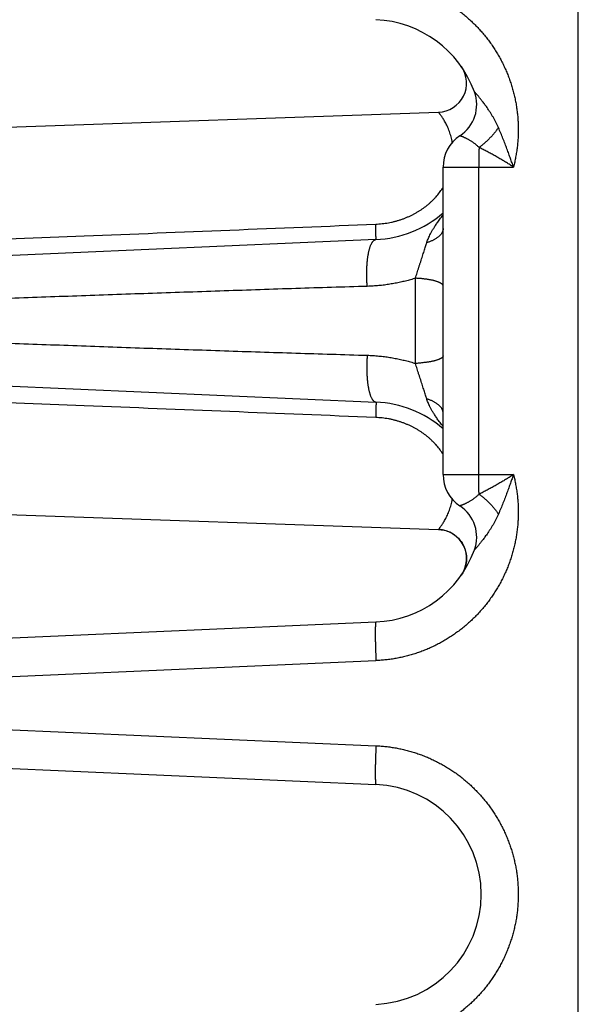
# Model space of a CAD drawing. Header units: inches. Extents: x 0 to 34, y 0 to 22.
# Tile 34 of 152: x 14.3 to 14.9, y 7.9 to 8.9. Entities that reach past the tile are written whole.
import ezdxf

# ---------------------------------------------------------------- set-up
doc = ezdxf.new("R2010")
doc.units = ezdxf.units.IN
doc.header["$LTSCALE"] = 1.87
doc.header["$MEASUREMENT"] = 0
doc.layers.get('0').update_dxf_attribs({"linetype": 'CONTINUOUS'})
doc.layers.add('DIMENSIONS', color=7, linetype='CONTINUOUS')
doc.styles.get("Standard").update_dxf_attribs({"font": 'txt', "width": 0.8})
doc.dimstyles.new('DIMSTYLE_1', dxfattribs={"dimtxt": 0.125, "dimasz": 0.18, "dimexe": 0.18, "dimexo": 0.0625, "dimgap": 0.09, "dimtad": 0, "dimtih": 1, "dimtoh": 1, "dimdec": 3, "dimzin": 4, "dimdsep": 46, "dimtxsty": 'STANDARD', "dimblk": '_FILLED', "dimblk1": '_FILLED', "dimblk2": '_FILLED', "dimcen": 0.09, "dimadec": 0, "dimazin": 0, "dimtp": 0.01, "dimtm": 0.01, "dimtfac": 1, "dimtdec": 3, "dimtofl": 0, "dimtmove": 0, "dimatfit": 3, "dimldrblk": '_FILLED', "dimfxl": 1, "dimtolj": 1, "dimtzin": 4, "dimarcsym": 0})

# ---------------------------------------------------------------- blocks, each defined once
blk = doc.blocks.new('_FILLED')
at = {"color": 0, "linetype": 'BYBLOCK'}
blk.add_solid([(0, 0), (-1, 0.1736), (-1, -0.1736)], dxfattribs=at)
blk = doc.blocks.new('*D4')
at = {"layer": 'DIMENSIONS', "color": 2, "linetype": 'CONTINUOUS'}
for p, q in [((13.7288, 8.3629), (13.7288, 5.7804)), ((24.5185, 6.8922), (24.5185, 5.7804)), ((13.7288, 5.9054), (18.3361, 5.9054)), ((24.5185, 5.9054), (19.9861, 5.9054))]:
    blk.add_line(p, q, dxfattribs=at)
at = {"layer": 'DIMENSIONS', "color": 2, "linetype": 'CONTINUOUS', "xscale": 0.18, "yscale": 0.18, "zscale": 0.18, "rotation": 180}
blk.add_blockref('_FILLED', (13.7288, 5.9054), dxfattribs=at)
at = {"layer": 'DIMENSIONS', "color": 2, "linetype": 'CONTINUOUS', "xscale": 0.18, "yscale": 0.18, "zscale": 0.18}
blk.add_blockref('_FILLED', (24.5185, 5.9054), dxfattribs=at)
at = {"layer": 'DIMENSIONS', "color": 2, "linetype": 'CONTINUOUS', "width": 0.8}
for s, p in [('[', (19.1236, 5.8429)), (']', (19.8236, 5.8429)), ('10.790', (18.3986, 5.8429)), ('274.06', (19.2236, 5.8429))]:
    blk.add_text(s, height=0.125, dxfattribs=at).set_placement(p)

msp = doc.modelspace()

# ---------------------------------------------------------------- linework, layer by layer
at = {"color": 7, "linetype": 'CONTINUOUS'}
for p, q in [((14.8908, 6.8414), (14.8908, 10.3914)), ((14.7703, 8.839), (14.771, 8.8379)), ((13.7578, 8.7574), (14.7467, 8.792)), ((14.7514, 8.4175), (14.7514, 8.7353)), ((14.7514, 8.7353), (14.8241, 8.7353)), ((14.7883, 8.4175), (14.7883, 8.7353)), ((14.6821, 8.6603), (13.8358, 8.6234)), ((13.8358, 8.5295), (14.6821, 8.4925)), ((14.7514, 8.4175), (14.8241, 8.4175)), ((13.7578, 8.3954), (14.7467, 8.3609)), ((14.771, 8.3149), (14.7703, 8.3138)), ((13.8358, 8.2284), (14.6821, 8.2653)), ((13.8864, 8.1906), (14.6821, 8.2254)), ((13.8864, 8.1722), (14.6821, 8.1375)), ((13.8358, 8.1345), (14.6821, 8.0975))]:
    msp.add_line(p, q, dxfattribs=at)
msp.add_lwpolyline([(14.7467, 8.3609), (14.748, 8.3608), (14.7496, 8.3606), (14.7511, 8.3604), (14.7526, 8.3601), (14.7541, 8.3597), (14.7556, 8.3592), (14.757, 8.3587), (14.7584, 8.3581), (14.7598, 8.3574), (14.7611, 8.3566), (14.7624, 8.3558), (14.7637, 8.3549), (14.7649, 8.3539), (14.7661, 8.3529), (14.7672, 8.3518), (14.7682, 8.3507), (14.7692, 8.3495), (14.7701, 8.3483), (14.771, 8.347), (14.7718, 8.3457), (14.7725, 8.3443), (14.7731, 8.3429), (14.7737, 8.3415), (14.7742, 8.34), (14.7747, 8.3385), (14.775, 8.337), (14.7753, 8.3355), (14.7755, 8.334), (14.7756, 8.3324), (14.7757, 8.3309), (14.7756, 8.3294), (14.7755, 8.3278), (14.7753, 8.3263), (14.775, 8.3248), (14.7747, 8.3233), (14.7742, 8.3218), (14.7737, 8.3203), (14.7731, 8.3189), (14.7725, 8.3175), (14.7718, 8.3161), (14.771, 8.3149)], dxfattribs=at)
for centre, radius, start, end in [((14.6771, 8.7739), 0.1137, 20.1643, 87.5), ((14.7457, 8.822), 0.03, 271.9987, 34.7818), ((14.7476, 8.7998), 0.0386, 303.3294, 20.1662), ((14.79, 8.7353), 0.0386, 123.3294, 180), ((14.6771, 8.7739), 0.1137, 272.5, 310.8299), ((14.6771, 8.3789), 0.1137, 49.168, 87.5), ((14.79, 8.4175), 0.0386, 180, 236.6706), ((14.7476, 8.353), 0.0386, 339.8341, 56.6706), ((14.7457, 8.3309), 0.03, 325.2207, 88.002), ((14.6771, 8.3789), 0.1137, 272.5, 339.8358), ((14.6771, 7.9839), 0.1137, 272.5, 87.5)]:
    msp.add_arc(centre, radius, start, end, dxfattribs=at)
for points, knots in [([(14.6821, 8.9275), (14.6838, 8.9274), (14.6873, 8.9272), (14.6925, 8.9267), (14.6978, 8.926), (14.703, 8.9252), (14.7081, 8.9241), (14.7133, 8.9229), (14.7183, 8.9215), (14.7234, 8.92), (14.7284, 8.9182), (14.7333, 8.9163), (14.7381, 8.9143), (14.7429, 8.912), (14.7476, 8.9096), (14.7522, 8.9071), (14.7567, 8.9044), (14.7611, 8.9015), (14.7654, 8.8985), (14.7697, 8.8953), (14.7738, 8.892), (14.7778, 8.8886), (14.7816, 8.885), (14.7854, 8.8813), (14.789, 8.8775), (14.7925, 8.8735), (14.7958, 8.8695), (14.799, 8.8653), (14.8021, 8.861), (14.805, 8.8566), (14.8077, 8.8521), (14.8103, 8.8475), (14.8128, 8.8429), (14.815, 8.8381), (14.8172, 8.8333), (14.8191, 8.8284), (14.8209, 8.8234), (14.8225, 8.8184), (14.8239, 8.8134), (14.8252, 8.8083), (14.8263, 8.8031), (14.8272, 8.7979), (14.8279, 8.7927), (14.8285, 8.7875), (14.8289, 8.7822), (14.8291, 8.777), (14.8291, 8.7717), (14.8289, 8.7664), (14.8286, 8.7612), (14.828, 8.7559), (14.8273, 8.7507), (14.8264, 8.7456), (14.8254, 8.7404), (14.8246, 8.737), (14.8241, 8.7353)], [0, 0, 0, 0, 0.019173, 0.038379, 0.057611, 0.07686, 0.09612, 0.115382, 0.134639, 0.15389, 0.173136, 0.192381, 0.211627, 0.230873, 0.250115, 0.269355, 0.288593, 0.307834, 0.327082, 0.346333, 0.365583, 0.384826, 0.404061, 0.423295, 0.442532, 0.461775, 0.481019, 0.500261, 0.519497, 0.53873, 0.557962, 0.577197, 0.596433, 0.61567, 0.634905, 0.654139, 0.67337, 0.6926, 0.711829, 0.731059, 0.750291, 0.769525, 0.788759, 0.807989, 0.827212, 0.846432, 0.865655, 0.884889, 0.90413, 0.923366, 0.942583, 0.96177, 0.980912, 1, 1, 1, 1]), ([(14.8086, 8.776), (14.8082, 8.777), (14.8073, 8.7788), (14.8059, 8.7816), (14.8045, 8.7844), (14.803, 8.787), (14.8015, 8.7896), (14.7999, 8.7921), (14.7984, 8.7944), (14.7969, 8.7966), (14.7954, 8.7987), (14.7941, 8.8005), (14.7928, 8.8022), (14.7916, 8.8038), (14.7905, 8.8051), (14.7895, 8.8063), (14.7887, 8.8074), (14.7879, 8.8084), (14.7872, 8.8092), (14.7866, 8.8099), (14.7861, 8.8105), (14.7856, 8.811), (14.7852, 8.8115), (14.7849, 8.8119), (14.7846, 8.8122), (14.7844, 8.8125), (14.7842, 8.8127), (14.784, 8.8129), (14.7839, 8.813), (14.7839, 8.8131), (14.7838, 8.8131), (14.7838, 8.8131)], [0, 0, 0, 0, 0.069137, 0.138569, 0.207798, 0.276316, 0.343514, 0.40874, 0.471399, 0.53095, 0.586884, 0.638714, 0.686213, 0.729444, 0.768516, 0.803543, 0.83444, 0.861408, 0.885056, 0.905914, 0.924129, 0.939791, 0.953116, 0.96439, 0.973854, 0.981651, 0.987936, 0.99284, 0.99646, 0.998853, 1, 1, 1, 1]), ([(14.7609, 8.7607), (14.7609, 8.7607), (14.7608, 8.7617), (14.7604, 8.7636), (14.7597, 8.7665), (14.7589, 8.7693), (14.758, 8.7721), (14.7569, 8.7747), (14.7559, 8.7772), (14.7547, 8.7795), (14.7536, 8.7816), (14.7525, 8.7836), (14.7515, 8.7853), (14.7505, 8.7868), (14.7496, 8.7881), (14.7489, 8.7891), (14.7482, 8.79), (14.7477, 8.7907), (14.7473, 8.7913), (14.747, 8.7916), (14.7468, 8.7919), (14.7467, 8.792), (14.7467, 8.792)], [0, 0, 0, 0, 0.001513, 0.086408, 0.17134, 0.255899, 0.33945, 0.420954, 0.499383, 0.573786, 0.64331, 0.707218, 0.764971, 0.816314, 0.861104, 0.899285, 0.930977, 0.956411, 0.975819, 0.989406, 0.997385, 1, 1, 1, 1]), ([(14.8086, 8.776), (14.8082, 8.7755), (14.8076, 8.7746), (14.8065, 8.7732), (14.8055, 8.7718), (14.8043, 8.7704), (14.8032, 8.769), (14.802, 8.7677), (14.8007, 8.7663), (14.7995, 8.765), (14.7982, 8.7637), (14.7968, 8.7624), (14.7955, 8.7612), (14.7942, 8.76), (14.7928, 8.7588), (14.7914, 8.7577), (14.79, 8.7566), (14.7891, 8.7559), (14.7886, 8.7555)], [0, 0, 0, 0, 0.059934, 0.12074, 0.182311, 0.244535, 0.307299, 0.370489, 0.433989, 0.49768, 0.561446, 0.625167, 0.688725, 0.752002, 0.814883, 0.877252, 0.938994, 1, 1, 1, 1]), ([(14.8241, 8.7353), (14.8236, 8.7368), (14.8226, 8.7397), (14.821, 8.7442), (14.8193, 8.749), (14.8174, 8.7541), (14.8154, 8.7593), (14.8133, 8.7648), (14.811, 8.7704), (14.8094, 8.7741), (14.8086, 8.776)], [0, 0, 0, 0, 0.102766, 0.213175, 0.330575, 0.454335, 0.583822, 0.718376, 0.857325, 1, 1, 1, 1]), ([(14.7886, 8.7555), (14.7882, 8.7559), (14.7875, 8.7566), (14.7863, 8.7576), (14.7851, 8.7586), (14.7839, 8.7596), (14.7827, 8.7604), (14.7816, 8.7613), (14.7804, 8.762), (14.7792, 8.7627), (14.7781, 8.7634), (14.777, 8.764), (14.776, 8.7645), (14.775, 8.765), (14.7741, 8.7654), (14.7733, 8.7658), (14.7725, 8.7662), (14.7718, 8.7665), (14.7712, 8.7667), (14.7706, 8.7669), (14.7702, 8.7671), (14.7698, 8.7673), (14.7694, 8.7674), (14.7692, 8.7675), (14.769, 8.7675), (14.7689, 8.7676), (14.7688, 8.7676), (14.7688, 8.7676)], [0, 0, 0, 0, 0.06632, 0.132644, 0.198578, 0.263725, 0.327686, 0.390054, 0.450455, 0.508562, 0.564081, 0.616765, 0.666398, 0.712808, 0.755867, 0.795475, 0.831559, 0.864082, 0.893026, 0.918399, 0.940249, 0.95863, 0.973586, 0.985157, 0.993392, 0.998333, 1, 1, 1, 1]), ([(14.7886, 8.7555), (14.7886, 8.755), (14.7885, 8.754), (14.7885, 8.7524), (14.7885, 8.7508), (14.7884, 8.7492), (14.7884, 8.7475), (14.7884, 8.7458), (14.7884, 8.7441), (14.7884, 8.7424), (14.7883, 8.7406), (14.7883, 8.7389), (14.7883, 8.7371), (14.7883, 8.7359), (14.7883, 8.7353)], [0, 0, 0, 0, 0.075771, 0.153517, 0.233045, 0.314173, 0.396728, 0.480555, 0.565499, 0.65136, 0.737928, 0.82501, 0.912424, 1, 1, 1, 1]), ([(14.8241, 8.7353), (14.823, 8.7361), (14.8205, 8.7376), (14.8169, 8.7399), (14.8131, 8.7422), (14.8091, 8.7445), (14.8051, 8.7468), (14.8011, 8.749), (14.797, 8.7513), (14.7928, 8.7534), (14.79, 8.7548), (14.7886, 8.7555)], [0, 0, 0, 0, 0.103067, 0.209173, 0.317904, 0.428817, 0.541465, 0.655379, 0.770087, 0.885115, 1, 1, 1, 1]), ([(14.6818, 8.6763), (14.6829, 8.6763), (14.6851, 8.6765), (14.6884, 8.6768), (14.6917, 8.6772), (14.6949, 8.6777), (14.6981, 8.6783), (14.7013, 8.6791), (14.7044, 8.6799), (14.7075, 8.6809), (14.7105, 8.6819), (14.7134, 8.6831), (14.7162, 8.6843), (14.719, 8.6856), (14.7217, 8.687), (14.7243, 8.6885), (14.7269, 8.69), (14.7293, 8.6916), (14.7317, 8.6933), (14.734, 8.695), (14.7362, 8.6968), (14.7383, 8.6987), (14.7404, 8.7006), (14.7423, 8.7026), (14.7442, 8.7046), (14.7459, 8.7067), (14.7476, 8.7088), (14.7492, 8.711), (14.7505, 8.7128), (14.7512, 8.714), (14.7514, 8.7143)], [0, 0, 0, 0, 0.040292, 0.080451, 0.120449, 0.160256, 0.199843, 0.239186, 0.278252, 0.317, 0.355395, 0.393423, 0.431078, 0.468355, 0.505227, 0.541668, 0.577667, 0.613252, 0.648459, 0.683314, 0.717825, 0.751995, 0.785841, 0.819394, 0.852689, 0.885761, 0.918649, 0.951385, 0.983995, 1, 1, 1, 1]), ([(14.7345, 8.6571), (14.7347, 8.6577), (14.7351, 8.6589), (14.7359, 8.6609), (14.7367, 8.663), (14.7378, 8.6652), (14.7391, 8.6677), (14.7407, 8.6704), (14.7426, 8.6734), (14.7448, 8.6768), (14.7475, 8.6805), (14.7497, 8.6835), (14.7511, 8.6853), (14.7514, 8.6857)], [0, 0, 0, 0, 0.056953, 0.11834, 0.185607, 0.260177, 0.343484, 0.43689, 0.541842, 0.660955, 0.797931, 0.95425, 1, 1, 1, 1]), ([(13.8355, 8.6426), (13.9235, 8.646), (14.1052, 8.6532), (14.3873, 8.6644), (14.5815, 8.6722), (14.6818, 8.6763)], [0, 0, 0, 0, 0.311882, 0.644295, 1, 1, 1, 1]), ([(14.6821, 8.6603), (14.6821, 8.6603), (14.6821, 8.6604), (14.6821, 8.6605), (14.6821, 8.6607), (14.6821, 8.661), (14.6822, 8.6614), (14.6822, 8.6618), (14.6822, 8.6623), (14.6822, 8.6629), (14.6821, 8.6635), (14.6821, 8.6643), (14.6821, 8.6651), (14.6821, 8.6659), (14.6821, 8.6669), (14.6821, 8.6679), (14.682, 8.6689), (14.682, 8.67), (14.682, 8.6712), (14.6819, 8.6724), (14.6819, 8.6736), (14.6819, 8.6749), (14.6818, 8.6758), (14.6818, 8.6763)], [0, 0, 0, 0, 0.00296, 0.010615, 0.023177, 0.040648, 0.062996, 0.090167, 0.122091, 0.158687, 0.199858, 0.245496, 0.29548, 0.349677, 0.407946, 0.470129, 0.536064, 0.605574, 0.678476, 0.754576, 0.833671, 0.915551, 1, 1, 1, 1]), ([(14.7514, 8.6718), (14.7514, 8.6715), (14.7514, 8.6709), (14.7513, 8.6701), (14.7511, 8.6693), (14.7508, 8.6685), (14.7504, 8.6677), (14.75, 8.6669), (14.7494, 8.6661), (14.7488, 8.6653), (14.7481, 8.6645), (14.7474, 8.6638), (14.7465, 8.6631), (14.7456, 8.6624), (14.7446, 8.6617), (14.7436, 8.661), (14.7425, 8.6604), (14.7413, 8.6597), (14.74, 8.6592), (14.7387, 8.6586), (14.7374, 8.658), (14.736, 8.6575), (14.735, 8.6572), (14.7345, 8.6571)], [0, 0, 0, 0, 0.034644, 0.069564, 0.105026, 0.14128, 0.178554, 0.217049, 0.256937, 0.298364, 0.341445, 0.386269, 0.432904, 0.481391, 0.531756, 0.584003, 0.638124, 0.694094, 0.751876, 0.81142, 0.872669, 0.935555, 1, 1, 1, 1]), ([(14.6731, 8.612), (14.673, 8.6127), (14.6729, 8.614), (14.6728, 8.6159), (14.6727, 8.6178), (14.6726, 8.6198), (14.6726, 8.6217), (14.6725, 8.6236), (14.6725, 8.6255), (14.6726, 8.6274), (14.6726, 8.6293), (14.6727, 8.6312), (14.6728, 8.633), (14.6729, 8.6348), (14.673, 8.6366), (14.6732, 8.6383), (14.6734, 8.64), (14.6736, 8.6416), (14.6738, 8.6432), (14.6741, 8.6447), (14.6744, 8.6462), (14.6746, 8.6476), (14.675, 8.649), (14.6753, 8.6503), (14.6757, 8.6515), (14.676, 8.6527), (14.6764, 8.6538), (14.6768, 8.6548), (14.6772, 8.6557), (14.6777, 8.6565), (14.6781, 8.6573), (14.6786, 8.658), (14.679, 8.6586), (14.6795, 8.6591), (14.68, 8.6595), (14.6805, 8.6599), (14.681, 8.6601), (14.6815, 8.6603), (14.6819, 8.6603), (14.6821, 8.6603)], [0, 0, 0, 0, 0.037563, 0.075289, 0.113102, 0.150927, 0.188688, 0.22631, 0.263717, 0.300836, 0.337592, 0.373913, 0.409728, 0.444965, 0.479556, 0.513435, 0.546536, 0.578798, 0.610159, 0.640564, 0.669957, 0.698288, 0.72551, 0.75158, 0.77646, 0.800116, 0.822523, 0.84366, 0.863515, 0.882086, 0.899383, 0.915431, 0.930272, 0.943972, 0.956625, 0.968362, 0.979354, 0.989815, 1, 1, 1, 1]), ([(14.7228, 8.6205), (14.7231, 8.6214), (14.7237, 8.6232), (14.7246, 8.626), (14.7255, 8.6288), (14.7264, 8.6317), (14.7273, 8.6346), (14.7283, 8.6375), (14.7292, 8.6404), (14.7301, 8.6431), (14.731, 8.6458), (14.7318, 8.6484), (14.7326, 8.6508), (14.7333, 8.6531), (14.734, 8.6551), (14.7344, 8.6565), (14.7345, 8.6571)], [0, 0, 0, 0, 0.073575, 0.14979, 0.227868, 0.307081, 0.386689, 0.465947, 0.544079, 0.620303, 0.693923, 0.764292, 0.83073, 0.892562, 0.949172, 1, 1, 1, 1]), ([(14.7228, 8.6204), (14.7212, 8.6199), (14.7178, 8.6189), (14.7126, 8.6175), (14.7073, 8.6163), (14.7019, 8.6152), (14.6964, 8.6142), (14.6908, 8.6134), (14.685, 8.6127), (14.6791, 8.6123), (14.6751, 8.6121), (14.6731, 8.612)], [0, 0, 0, 0, 0.103944, 0.209405, 0.316493, 0.425324, 0.536016, 0.648696, 0.763497, 0.880553, 1, 1, 1, 1]), ([(14.7514, 8.6125), (14.7514, 8.6126), (14.7514, 8.6129), (14.7513, 8.6133), (14.751, 8.6137), (14.7507, 8.6141), (14.7503, 8.6145), (14.7498, 8.6148), (14.7492, 8.6152), (14.7485, 8.6156), (14.7478, 8.616), (14.747, 8.6163), (14.7461, 8.6167), (14.7451, 8.617), (14.744, 8.6173), (14.7429, 8.6177), (14.7417, 8.618), (14.7404, 8.6183), (14.739, 8.6185), (14.7376, 8.6188), (14.7362, 8.6191), (14.7347, 8.6193), (14.7331, 8.6195), (14.7315, 8.6197), (14.7298, 8.6199), (14.7281, 8.6201), (14.7264, 8.6202), (14.7246, 8.6203), (14.7234, 8.6204), (14.7228, 8.6205)], [0, 0, 0, 0, 0.013125, 0.026865, 0.041755, 0.058208, 0.076519, 0.096888, 0.119444, 0.144263, 0.171385, 0.20082, 0.232557, 0.266568, 0.302812, 0.341234, 0.38177, 0.424346, 0.468883, 0.515291, 0.563476, 0.613341, 0.664778, 0.717679, 0.771928, 0.827406, 0.883989, 0.941553, 1, 1, 1, 1]), ([(14.7228, 8.5324), (14.7228, 8.5345), (14.7228, 8.5386), (14.7228, 8.5449), (14.7228, 8.5512), (14.7228, 8.5575), (14.7228, 8.5638), (14.7228, 8.5701), (14.7228, 8.5764), (14.7228, 8.5828), (14.7228, 8.5891), (14.7228, 8.5954), (14.7228, 8.6017), (14.7228, 8.608), (14.7228, 8.6142), (14.7228, 8.6184), (14.7228, 8.6204)], [0, 0, 0, 0, 0.070598, 0.141584, 0.212895, 0.284469, 0.356243, 0.428152, 0.500133, 0.572119, 0.644035, 0.715807, 0.78736, 0.858628, 0.929539, 1, 1, 1, 1]), ([(14.6731, 8.612), (14.6485, 8.6113), (14.5993, 8.6098), (14.5254, 8.6073), (14.4515, 8.6048), (14.3779, 8.6022), (14.3045, 8.5996), (14.2311, 8.5969), (14.1577, 8.5941), (14.0844, 8.5913), (14.0113, 8.5885), (13.9382, 8.5856), (13.8894, 8.5837), (13.8649, 8.5827)], [0, 0, 0, 0, 0.091205, 0.182765, 0.274278, 0.36535, 0.456002, 0.54681, 0.637792, 0.72846, 0.818829, 0.909231, 1, 1, 1, 1]), ([(13.8649, 8.5701), (13.8894, 8.5691), (13.9382, 8.5672), (14.0113, 8.5644), (14.0845, 8.5615), (14.1578, 8.5587), (14.2312, 8.556), (14.3047, 8.5533), (14.3781, 8.5506), (14.4517, 8.548), (14.5255, 8.5455), (14.5993, 8.5431), (14.6485, 8.5416), (14.6731, 8.5408)], [0, 0, 0, 0, 0.090795, 0.18121, 0.271595, 0.362294, 0.453333, 0.54422, 0.634936, 0.725988, 0.817403, 0.908853, 1, 1, 1, 1]), ([(14.6731, 8.5408), (14.673, 8.5402), (14.6729, 8.5389), (14.6728, 8.537), (14.6727, 8.535), (14.6726, 8.5331), (14.6726, 8.5312), (14.6725, 8.5292), (14.6725, 8.5273), (14.6726, 8.5254), (14.6726, 8.5235), (14.6727, 8.5217), (14.6728, 8.5199), (14.6729, 8.5181), (14.673, 8.5163), (14.6732, 8.5146), (14.6734, 8.5129), (14.6736, 8.5112), (14.6738, 8.5096), (14.6741, 8.5081), (14.6744, 8.5066), (14.6746, 8.5052), (14.675, 8.5039), (14.6753, 8.5026), (14.6757, 8.5013), (14.676, 8.5002), (14.6764, 8.4991), (14.6768, 8.4981), (14.6772, 8.4972), (14.6777, 8.4963), (14.6781, 8.4955), (14.6786, 8.4949), (14.679, 8.4943), (14.6795, 8.4938), (14.68, 8.4933), (14.6805, 8.493), (14.681, 8.4927), (14.6815, 8.4926), (14.6819, 8.4925), (14.6821, 8.4925)], [0, 0, 0, 0, 0.037562, 0.075286, 0.113098, 0.150922, 0.188682, 0.226303, 0.26371, 0.300828, 0.337584, 0.373904, 0.409718, 0.444954, 0.479545, 0.513424, 0.546525, 0.578786, 0.610148, 0.640552, 0.669946, 0.698277, 0.725499, 0.751569, 0.77645, 0.800107, 0.822514, 0.843652, 0.863507, 0.88208, 0.899378, 0.915426, 0.930268, 0.943969, 0.956623, 0.968361, 0.979353, 0.989815, 1, 1, 1, 1]), ([(14.6731, 8.5408), (14.6751, 8.5408), (14.6791, 8.5406), (14.685, 8.5401), (14.6908, 8.5395), (14.6964, 8.5387), (14.702, 8.5377), (14.7074, 8.5366), (14.7126, 8.5353), (14.7178, 8.534), (14.7212, 8.5329), (14.7228, 8.5324)], [0, 0, 0, 0, 0.11905, 0.236036, 0.350986, 0.463931, 0.574904, 0.683951, 0.791118, 0.896448, 1, 1, 1, 1]), ([(14.7514, 8.5404), (14.7514, 8.5403), (14.7514, 8.54), (14.7513, 8.5396), (14.751, 8.5392), (14.7507, 8.5388), (14.7503, 8.5384), (14.7498, 8.538), (14.7492, 8.5376), (14.7485, 8.5373), (14.7478, 8.5369), (14.747, 8.5365), (14.7461, 8.5362), (14.7451, 8.5358), (14.744, 8.5355), (14.7429, 8.5352), (14.7417, 8.5349), (14.7404, 8.5346), (14.739, 8.5343), (14.7376, 8.5341), (14.7362, 8.5338), (14.7347, 8.5336), (14.7331, 8.5334), (14.7315, 8.5332), (14.7298, 8.533), (14.7281, 8.5328), (14.7264, 8.5326), (14.7246, 8.5325), (14.7234, 8.5324), (14.7228, 8.5324)], [0, 0, 0, 0, 0.013121, 0.026858, 0.041746, 0.058197, 0.076507, 0.096876, 0.119431, 0.144251, 0.171374, 0.200811, 0.23255, 0.266565, 0.302812, 0.341237, 0.381776, 0.424357, 0.468898, 0.515311, 0.563503, 0.613373, 0.664815, 0.717719, 0.77197, 0.82745, 0.884036, 0.941603, 1, 1, 1, 1]), ([(14.7345, 8.4958), (14.7344, 8.4964), (14.734, 8.4977), (14.7333, 8.4998), (14.7326, 8.5021), (14.7318, 8.5045), (14.731, 8.507), (14.7301, 8.5097), (14.7292, 8.5125), (14.7283, 8.5153), (14.7274, 8.5182), (14.7264, 8.5211), (14.7255, 8.524), (14.7246, 8.5269), (14.7237, 8.5297), (14.7231, 8.5315), (14.7228, 8.5324)], [0, 0, 0, 0, 0.051007, 0.107643, 0.169388, 0.235666, 0.305847, 0.379296, 0.455406, 0.533511, 0.612816, 0.692522, 0.771856, 0.850047, 0.926341, 1, 1, 1, 1]), ([(14.6818, 8.4766), (14.5815, 8.4806), (14.3873, 8.4884), (14.1052, 8.4997), (13.9235, 8.5068), (13.8355, 8.5103)], [0, 0, 0, 0, 0.355717, 0.688132, 1, 1, 1, 1]), ([(14.7514, 8.4811), (14.7514, 8.4814), (14.7514, 8.4819), (14.7513, 8.4828), (14.7511, 8.4836), (14.7508, 8.4844), (14.7504, 8.4852), (14.75, 8.486), (14.7494, 8.4868), (14.7488, 8.4876), (14.7481, 8.4883), (14.7474, 8.4891), (14.7465, 8.4898), (14.7456, 8.4905), (14.7446, 8.4912), (14.7436, 8.4918), (14.7425, 8.4925), (14.7413, 8.4931), (14.74, 8.4937), (14.7388, 8.4943), (14.7374, 8.4948), (14.736, 8.4953), (14.735, 8.4956), (14.7345, 8.4958)], [0, 0, 0, 0, 0.034646, 0.069567, 0.10503, 0.141285, 0.178559, 0.217055, 0.256944, 0.298371, 0.341452, 0.386277, 0.432911, 0.481398, 0.531762, 0.584009, 0.638129, 0.694098, 0.751879, 0.811423, 0.872671, 0.935556, 1, 1, 1, 1]), ([(14.7514, 8.4671), (14.7512, 8.4675), (14.7498, 8.4692), (14.7476, 8.4722), (14.7449, 8.476), (14.7426, 8.4794), (14.7407, 8.4824), (14.7392, 8.4851), (14.7378, 8.4876), (14.7367, 8.4899), (14.7359, 8.492), (14.7351, 8.4939), (14.7347, 8.4952), (14.7345, 8.4958)], [0, 0, 0, 0, 0.037477, 0.196748, 0.335678, 0.455716, 0.561307, 0.655432, 0.739464, 0.814632, 0.882234, 0.943583, 1, 1, 1, 1]), ([(14.6821, 8.4925), (14.6821, 8.4925), (14.6821, 8.4924), (14.6821, 8.4923), (14.6821, 8.4921), (14.6821, 8.4919), (14.6822, 8.4915), (14.6822, 8.4911), (14.6822, 8.4906), (14.6822, 8.49), (14.6821, 8.4893), (14.6821, 8.4886), (14.6821, 8.4878), (14.6821, 8.4869), (14.6821, 8.486), (14.6821, 8.485), (14.682, 8.484), (14.682, 8.4828), (14.682, 8.4817), (14.6819, 8.4805), (14.6819, 8.4792), (14.6819, 8.4779), (14.6818, 8.477), (14.6818, 8.4766)], [0, 0, 0, 0, 0.002961, 0.010617, 0.02318, 0.040653, 0.063002, 0.090173, 0.122099, 0.158696, 0.199868, 0.245506, 0.295491, 0.349689, 0.407957, 0.47014, 0.536075, 0.605584, 0.678485, 0.754583, 0.833676, 0.915554, 1, 1, 1, 1]), ([(14.7514, 8.4385), (14.7512, 8.4389), (14.7505, 8.44), (14.7492, 8.4419), (14.7476, 8.4441), (14.7459, 8.4462), (14.7442, 8.4483), (14.7423, 8.4503), (14.7403, 8.4523), (14.7383, 8.4542), (14.7362, 8.456), (14.734, 8.4578), (14.7317, 8.4596), (14.7293, 8.4612), (14.7269, 8.4629), (14.7243, 8.4644), (14.7217, 8.4659), (14.719, 8.4673), (14.7162, 8.4686), (14.7134, 8.4698), (14.7104, 8.4709), (14.7075, 8.472), (14.7044, 8.4729), (14.7013, 8.4738), (14.6981, 8.4745), (14.6949, 8.4752), (14.6917, 8.4757), (14.6884, 8.4761), (14.6851, 8.4764), (14.6829, 8.4765), (14.6818, 8.4766)], [0, 0, 0, 0, 0.016284, 0.048888, 0.081628, 0.114519, 0.14759, 0.180874, 0.214411, 0.248236, 0.28238, 0.316871, 0.351719, 0.386926, 0.422503, 0.458483, 0.494896, 0.531752, 0.569023, 0.606677, 0.644698, 0.683082, 0.721822, 0.760882, 0.800218, 0.839793, 0.879585, 0.919568, 0.959715, 1, 1, 1, 1]), ([(14.8241, 8.4175), (14.8246, 8.4158), (14.8254, 8.4124), (14.8264, 8.4073), (14.8273, 8.4021), (14.828, 8.3969), (14.8286, 8.3917), (14.8289, 8.3864), (14.8291, 8.3811), (14.8291, 8.3759), (14.8289, 8.3706), (14.8285, 8.3654), (14.8279, 8.3601), (14.8272, 8.3549), (14.8263, 8.3497), (14.8252, 8.3446), (14.8239, 8.3395), (14.8225, 8.3344), (14.8209, 8.3294), (14.8191, 8.3244), (14.8172, 8.3196), (14.815, 8.3147), (14.8128, 8.31), (14.8103, 8.3053), (14.8077, 8.3007), (14.805, 8.2963), (14.8021, 8.2919), (14.799, 8.2876), (14.7958, 8.2834), (14.7925, 8.2793), (14.789, 8.2754), (14.7854, 8.2715), (14.7816, 8.2678), (14.7778, 8.2643), (14.7738, 8.2608), (14.7697, 8.2575), (14.7654, 8.2544), (14.7611, 8.2513), (14.7567, 8.2485), (14.7522, 8.2458), (14.7476, 8.2432), (14.7429, 8.2408), (14.7381, 8.2386), (14.7333, 8.2365), (14.7284, 8.2346), (14.7234, 8.2329), (14.7183, 8.2313), (14.7133, 8.2299), (14.7081, 8.2287), (14.703, 8.2277), (14.6978, 8.2268), (14.6925, 8.2262), (14.6873, 8.2257), (14.6838, 8.2255), (14.6821, 8.2254)], [0, 0, 0, 0, 0.019115, 0.038278, 0.057478, 0.076703, 0.095942, 0.115184, 0.134416, 0.153638, 0.172856, 0.192077, 0.211306, 0.23054, 0.249773, 0.269002, 0.288229, 0.307456, 0.326684, 0.345915, 0.365148, 0.384382, 0.403616, 0.422849, 0.442081, 0.461313, 0.480545, 0.499781, 0.519021, 0.538263, 0.557503, 0.576738, 0.59597, 0.615205, 0.634446, 0.653694, 0.672944, 0.692189, 0.711429, 0.730667, 0.749905, 0.769147, 0.788391, 0.807636, 0.82688, 0.846124, 0.865373, 0.884628, 0.903889, 0.923147, 0.942394, 0.961624, 0.980828, 1, 1, 1, 1]), ([(14.7886, 8.3973), (14.7886, 8.3978), (14.7885, 8.3989), (14.7885, 8.4004), (14.7885, 8.402), (14.7884, 8.4037), (14.7884, 8.4053), (14.7884, 8.407), (14.7884, 8.4088), (14.7884, 8.4105), (14.7883, 8.4122), (14.7883, 8.414), (14.7883, 8.4157), (14.7883, 8.4169), (14.7883, 8.4175)], [0, 0, 0, 0, 0.075771, 0.153517, 0.233045, 0.314173, 0.396728, 0.480555, 0.565499, 0.65136, 0.737928, 0.82501, 0.912424, 1, 1, 1, 1]), ([(14.8241, 8.4175), (14.823, 8.4168), (14.8205, 8.4152), (14.8169, 8.413), (14.8131, 8.4107), (14.8091, 8.4084), (14.8051, 8.4061), (14.8011, 8.4038), (14.797, 8.4016), (14.7928, 8.3994), (14.79, 8.398), (14.7886, 8.3973)], [0, 0, 0, 0, 0.103076, 0.209185, 0.317923, 0.428844, 0.5415, 0.655421, 0.770128, 0.885145, 1, 1, 1, 1]), ([(14.8241, 8.4175), (14.8236, 8.4161), (14.8226, 8.4132), (14.821, 8.4087), (14.8193, 8.4039), (14.8174, 8.3988), (14.8154, 8.3935), (14.8133, 8.3881), (14.811, 8.3825), (14.8094, 8.3787), (14.8086, 8.3768)], [0, 0, 0, 0, 0.102737, 0.213127, 0.330513, 0.454266, 0.583752, 0.718316, 0.857288, 1, 1, 1, 1]), ([(14.7467, 8.3609), (14.7467, 8.3609), (14.7468, 8.361), (14.747, 8.3612), (14.7473, 8.3616), (14.7477, 8.3621), (14.7482, 8.3628), (14.7489, 8.3637), (14.7496, 8.3648), (14.7505, 8.3661), (14.7515, 8.3676), (14.7525, 8.3693), (14.7536, 8.3712), (14.7547, 8.3733), (14.7559, 8.3757), (14.757, 8.3782), (14.758, 8.3808), (14.7589, 8.3836), (14.7597, 8.3864), (14.7604, 8.3892), (14.7608, 8.3912), (14.7609, 8.3922)], [0, 0, 0, 0, 0.002582, 0.0105, 0.02405, 0.043446, 0.068883, 0.100558, 0.138649, 0.183272, 0.234437, 0.292062, 0.356008, 0.425991, 0.501065, 0.579939, 0.661562, 0.744987, 0.829459, 0.914355, 1, 1, 1, 1]), ([(14.7886, 8.3973), (14.7882, 8.397), (14.7875, 8.3963), (14.7863, 8.3952), (14.7851, 8.3942), (14.7839, 8.3933), (14.7827, 8.3924), (14.7816, 8.3916), (14.7804, 8.3908), (14.7792, 8.3901), (14.7781, 8.3895), (14.777, 8.3889), (14.776, 8.3883), (14.775, 8.3878), (14.7741, 8.3874), (14.7733, 8.387), (14.7725, 8.3867), (14.7718, 8.3864), (14.7712, 8.3861), (14.7706, 8.3859), (14.7702, 8.3858), (14.7698, 8.3856), (14.7694, 8.3855), (14.7692, 8.3854), (14.769, 8.3853), (14.7689, 8.3853), (14.7688, 8.3853), (14.7688, 8.3853)], [0, 0, 0, 0, 0.06631, 0.132626, 0.198552, 0.263689, 0.327638, 0.389998, 0.450395, 0.5085, 0.564018, 0.616702, 0.666337, 0.712749, 0.755805, 0.795402, 0.831473, 0.863983, 0.892919, 0.918294, 0.940152, 0.958548, 0.973525, 0.985118, 0.993372, 0.998326, 1, 1, 1, 1]), ([(14.7886, 8.3973), (14.7891, 8.397), (14.79, 8.3963), (14.7914, 8.3952), (14.7928, 8.3941), (14.7942, 8.3929), (14.7955, 8.3917), (14.7968, 8.3904), (14.7982, 8.3892), (14.7995, 8.3879), (14.8007, 8.3865), (14.802, 8.3852), (14.8032, 8.3838), (14.8043, 8.3825), (14.8055, 8.3811), (14.8065, 8.3797), (14.8076, 8.3783), (14.8082, 8.3773), (14.8086, 8.3768)], [0, 0, 0, 0, 0.061006, 0.122748, 0.185117, 0.247997, 0.311275, 0.374833, 0.438554, 0.50232, 0.566011, 0.629511, 0.692701, 0.755465, 0.817689, 0.87926, 0.940066, 1, 1, 1, 1]), ([(14.8086, 8.3768), (14.8082, 8.3759), (14.8073, 8.374), (14.8059, 8.3712), (14.8045, 8.3685), (14.803, 8.3658), (14.8015, 8.3632), (14.7999, 8.3608), (14.7984, 8.3584), (14.7969, 8.3562), (14.7954, 8.3542), (14.7941, 8.3523), (14.7928, 8.3506), (14.7916, 8.3491), (14.7905, 8.3477), (14.7895, 8.3465), (14.7887, 8.3454), (14.7879, 8.3445), (14.7872, 8.3437), (14.7866, 8.343), (14.7861, 8.3424), (14.7856, 8.3418), (14.7852, 8.3414), (14.7849, 8.341), (14.7846, 8.3407), (14.7844, 8.3404), (14.7842, 8.3402), (14.784, 8.34), (14.7839, 8.3399), (14.7839, 8.3398), (14.7838, 8.3398), (14.7838, 8.3397)], [0, 0, 0, 0, 0.069103, 0.138532, 0.207792, 0.276368, 0.343625, 0.408858, 0.471515, 0.531111, 0.587111, 0.63893, 0.686319, 0.729434, 0.768466, 0.803549, 0.834529, 0.861529, 0.885157, 0.905951, 0.924114, 0.939767, 0.953114, 0.964419, 0.973912, 0.981722, 0.987998, 0.992881, 0.996478, 0.998853, 1, 1, 1, 1]), ([(14.6821, 8.2653), (14.682, 8.2653), (14.682, 8.2653), (14.6819, 8.2651), (14.6818, 8.2649), (14.6818, 8.2646), (14.6817, 8.2642), (14.6816, 8.2637), (14.6816, 8.2631), (14.6815, 8.2624), (14.6815, 8.2617), (14.6815, 8.2608), (14.6814, 8.2599), (14.6814, 8.2589), (14.6814, 8.2579), (14.6814, 8.2567), (14.6814, 8.2555), (14.6813, 8.2543), (14.6813, 8.2529), (14.6814, 8.2515), (14.6814, 8.25), (14.6814, 8.2485), (14.6814, 8.2469), (14.6814, 8.2453), (14.6815, 8.2437), (14.6815, 8.2419), (14.6815, 8.2402), (14.6816, 8.2384), (14.6816, 8.2366), (14.6817, 8.2348), (14.6818, 8.2329), (14.6818, 8.2311), (14.6819, 8.2292), (14.682, 8.2273), (14.682, 8.226), (14.6821, 8.2254)], [0, 0, 0, 0, 0.002355, 0.006315, 0.012305, 0.020425, 0.0307, 0.043128, 0.057693, 0.074369, 0.093124, 0.113917, 0.136705, 0.161438, 0.188062, 0.216517, 0.24674, 0.278664, 0.312217, 0.347324, 0.383907, 0.421881, 0.461164, 0.501665, 0.543295, 0.585958, 0.629559, 0.674, 0.719181, 0.764999, 0.811351, 0.858133, 0.90524, 0.952564, 1, 1, 1, 1]), ([(14.6821, 8.1375), (14.682, 8.1368), (14.682, 8.1356), (14.6819, 8.1337), (14.6818, 8.1318), (14.6818, 8.1299), (14.6817, 8.1281), (14.6816, 8.1262), (14.6816, 8.1244), (14.6815, 8.1227), (14.6815, 8.1209), (14.6815, 8.1192), (14.6814, 8.1175), (14.6814, 8.1159), (14.6814, 8.1143), (14.6814, 8.1128), (14.6814, 8.1114), (14.6813, 8.1099), (14.6813, 8.1086), (14.6814, 8.1073), (14.6814, 8.1061), (14.6814, 8.105), (14.6814, 8.1039), (14.6814, 8.1029), (14.6815, 8.102), (14.6815, 8.1012), (14.6815, 8.1004), (14.6816, 8.0998), (14.6816, 8.0992), (14.6817, 8.0987), (14.6818, 8.0983), (14.6818, 8.098), (14.6819, 8.0977), (14.682, 8.0976), (14.682, 8.0975), (14.6821, 8.0975)], [0, 0, 0, 0, 0.047436, 0.09476, 0.141867, 0.188649, 0.235001, 0.280819, 0.326, 0.370441, 0.414042, 0.456705, 0.498335, 0.538836, 0.578119, 0.616093, 0.652676, 0.687783, 0.721336, 0.75326, 0.783483, 0.811938, 0.838562, 0.863295, 0.886083, 0.906876, 0.925631, 0.942307, 0.956872, 0.9693, 0.979575, 0.987695, 0.993685, 0.997645, 1, 1, 1, 1]), ([(14.6821, 8.1375), (14.6838, 8.1374), (14.6873, 8.1372), (14.6925, 8.1367), (14.6976, 8.136), (14.7028, 8.1352), (14.7079, 8.1342), (14.713, 8.133), (14.718, 8.1316), (14.723, 8.1301), (14.7279, 8.1284), (14.7328, 8.1265), (14.7376, 8.1245), (14.7423, 8.1223), (14.747, 8.1199), (14.7516, 8.1174), (14.7561, 8.1148), (14.7605, 8.1119), (14.7648, 8.109), (14.769, 8.1059), (14.773, 8.1026), (14.777, 8.0992), (14.7809, 8.0957), (14.7846, 8.0921), (14.7882, 8.0883), (14.7917, 8.0844), (14.795, 8.0804), (14.7982, 8.0763), (14.8013, 8.0721), (14.8042, 8.0678), (14.807, 8.0633), (14.8096, 8.0588), (14.8121, 8.0542), (14.8144, 8.0495), (14.8165, 8.0448), (14.8185, 8.04), (14.8203, 8.0351), (14.822, 8.0301), (14.8235, 8.0251), (14.8248, 8.0201), (14.8259, 8.015), (14.8269, 8.0099), (14.8277, 8.0047), (14.8283, 7.9995), (14.8287, 7.9943), (14.829, 7.9891), (14.8291, 7.9839), (14.829, 7.9787), (14.8287, 7.9735), (14.8283, 7.9683), (14.8277, 7.9631), (14.8269, 7.958), (14.8259, 7.9529), (14.8248, 7.9478), (14.8235, 7.9427), (14.822, 7.9377), (14.8203, 7.9328), (14.8185, 7.9279), (14.8165, 7.9231), (14.8144, 7.9183), (14.8121, 7.9136), (14.8096, 7.909), (14.807, 7.9045), (14.8042, 7.9001), (14.8013, 7.8958), (14.7982, 7.8916), (14.795, 7.8874), (14.7917, 7.8834), (14.7882, 7.8795), (14.7846, 7.8758), (14.7809, 7.8721), (14.777, 7.8686), (14.773, 7.8652), (14.769, 7.862), (14.7648, 7.8589), (14.7605, 7.8559), (14.7561, 7.8531), (14.7516, 7.8504), (14.747, 7.8479), (14.7423, 7.8456), (14.7376, 7.8434), (14.7328, 7.8413), (14.7279, 7.8395), (14.723, 7.8378), (14.718, 7.8362), (14.7129, 7.8349), (14.7079, 7.8337), (14.7027, 7.8327), (14.6976, 7.8318), (14.6924, 7.8312), (14.6873, 7.8307), (14.6838, 7.8305), (14.6821, 7.8304)], [0, 0, 0, 0, 0.011087, 0.022186, 0.033294, 0.044409, 0.055528, 0.066648, 0.077767, 0.088884, 0.099998, 0.11111, 0.122221, 0.133331, 0.144445, 0.155564, 0.166685, 0.177804, 0.188921, 0.200037, 0.211155, 0.222273, 0.233388, 0.244501, 0.255614, 0.266728, 0.277842, 0.288955, 0.300066, 0.311176, 0.322285, 0.333395, 0.344505, 0.355615, 0.366724, 0.377833, 0.388941, 0.400048, 0.411155, 0.422261, 0.433369, 0.444476, 0.455584, 0.46669, 0.477796, 0.488902, 0.500008, 0.511114, 0.522221, 0.533327, 0.544433, 0.555539, 0.566646, 0.577754, 0.588862, 0.599969, 0.611076, 0.622183, 0.63329, 0.6444, 0.655512, 0.666623, 0.677733, 0.688842, 0.699951, 0.711063, 0.722177, 0.733291, 0.744405, 0.755519, 0.766633, 0.777748, 0.788865, 0.799983, 0.8111, 0.822217, 0.833337, 0.844457, 0.855577, 0.866696, 0.877818, 0.888942, 0.900065, 0.911183, 0.9223, 0.933422, 0.944546, 0.955665, 0.966776, 0.977872, 0.988948, 1, 1, 1, 1])]:
    msp.add_open_spline(points, degree=3, knots=knots, dxfattribs=at)

# ---------------------------------------------------------------- dimensions: what is measured, and where the dimension line sits
at = {"layer": 'DIMENSIONS', "color": 2, "linetype": 'CONTINUOUS'}
dim = msp.add_linear_dim(base=(24.5185, 5.9054), p1=(13.7288, 8.3629), p2=(24.5185, 6.8922), dimstyle='DIMSTYLE_1', dxfattribs=at)
dim.commit()
dim.dimension.update_dxf_attribs({"geometry": '*D4', "text_midpoint": (19.1611, 5.9054), "dimtype": 160})

doc.saveas('drawing.dxf')
